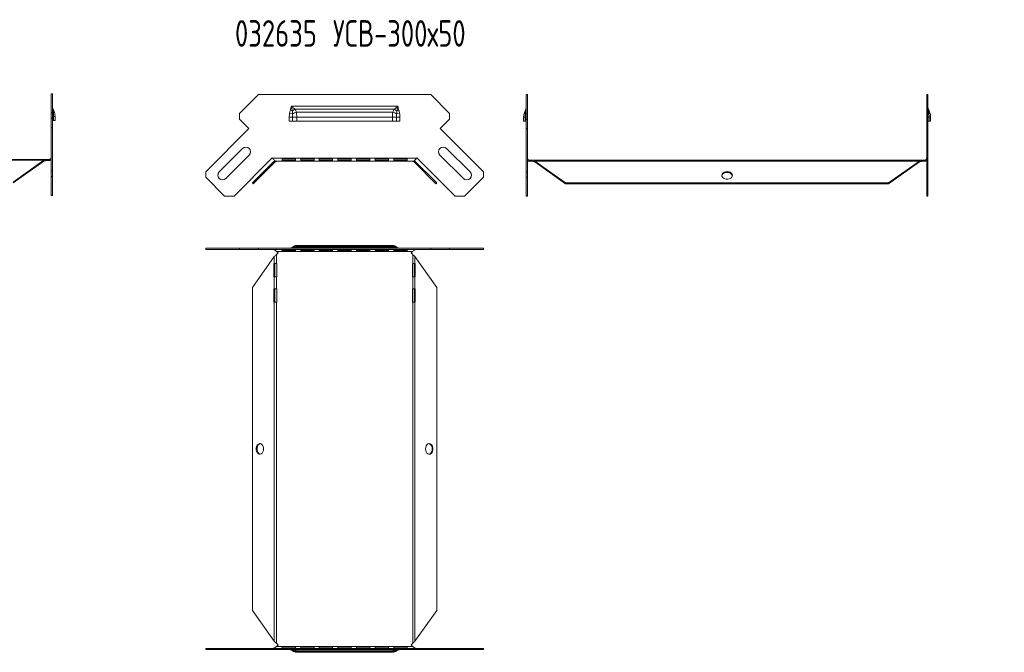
# Model space of a CAD drawing. Header units: millimetres. Extents: x -110 to 3011, y -971 to 757.
# Tile 12 of 13: x 1589 to 2330, y 281 to 757. Entities that reach past the tile are written whole.
import ezdxf

# ---------------------------------------------------------------- set-up
doc = ezdxf.new("R2010")
doc.units = ezdxf.units.MM
doc.styles.add('SLDTEXTSTYLE4', font='TXT', dxfattribs={"width": 0.7, "bigfont": 'bigfont'})

msp = doc.modelspace()

# ---------------------------------------------------------------- linework, layer by layer
at = {"color": 7, "linetype": 'Continuous', "lineweight": 15}
for p, q in [((1613.93, 701.34), (1613.03, 701.34)), ((1613.03, 687.2), (1613.03, 701.34)), ((1613.93, 687.2), (1613.93, 701.34)), ((1754.73, 686.63), (1768.87, 700.77)), ((1768.87, 700.77), (1898.57, 700.77)), ((1898.57, 700.77), (1912.71, 686.63)), ((1970.4, 700.77), (1971.3, 700.77)), ((1970.4, 700.77), (1970.4, 686.63)), ((1971.3, 700.77), (1971.3, 686.63)), ((2272.5, 700.77), (2271.6, 700.77)), ((2271.6, 686.63), (2271.6, 700.77)), ((2272.5, 686.63), (2272.5, 700.77)), ((1792.92, 688.97), (1794.44, 688.52)), ((1793.72, 691.98), (1873.72, 691.98)), ((1796.39, 689.77), (1871.06, 689.77)), ((1873, 688.52), (1874.52, 688.97)), ((1613.03, 687.2), (1613.93, 687.2)), ((1613.03, 682.96), (1613.03, 687.2)), ((1613.93, 682.96), (1613.03, 682.96)), ((1613.03, 675.88), (1613.03, 682.96)), ((1613.93, 687.2), (1613.93, 682.96)), ((1613.93, 684.44), (1614.8, 684.44)), ((1613.93, 675.88), (1613.93, 682.96)), ((1614.8, 684.44), (1614.8, 681.34)), ((1614.8, 684.44), (1615.93, 684.44)), ((1615.93, 684.44), (1615.93, 681.34)), ((1754.73, 686.63), (1754.73, 682.39)), ((1761.8, 675.32), (1754.73, 682.39)), ((1792.1, 683.87), (1794.56, 683.87)), ((1792.1, 680.77), (1792.1, 683.87)), ((1792.38, 686.77), (1794.59, 686.31)), ((1794.56, 683.87), (1794.56, 680.77)), ((1794.56, 683.87), (1797.72, 683.87)), ((1797.43, 687.55), (1870.01, 687.55)), ((1797.72, 683.87), (1797.72, 680.77)), ((1797.72, 683.87), (1869.72, 683.87)), ((1869.72, 680.77), (1869.72, 683.87)), ((1869.72, 683.87), (1872.88, 683.87)), ((1872.85, 686.31), (1875.06, 686.77)), ((1872.88, 680.77), (1872.88, 683.87)), ((1872.88, 683.87), (1875.34, 683.87)), ((1875.34, 683.87), (1875.34, 680.77)), ((1912.71, 682.39), (1905.64, 675.32)), ((1912.71, 682.39), (1912.71, 686.63)), ((1968.4, 683.87), (1969.52, 683.87)), ((1968.4, 680.77), (1968.4, 683.87)), ((1969.52, 683.87), (1970.4, 683.87)), ((1969.52, 680.77), (1969.52, 683.87)), ((1970.4, 686.63), (1971.3, 686.63)), ((1970.4, 682.39), (1970.4, 686.63)), ((1971.3, 682.39), (1970.4, 682.39)), ((1970.4, 682.39), (1970.4, 675.32)), ((1971.3, 686.63), (1971.3, 682.39)), ((1971.3, 682.39), (1971.3, 675.32)), ((2271.6, 686.63), (2272.5, 686.63)), ((2271.6, 682.39), (2271.6, 686.63)), ((2272.5, 682.39), (2271.6, 682.39)), ((2271.6, 675.32), (2271.6, 682.39)), ((2272.5, 686.63), (2272.5, 682.39)), ((2272.5, 683.87), (2273.37, 683.87)), ((2272.5, 675.32), (2272.5, 682.39)), ((2273.37, 683.87), (2273.37, 680.77)), ((2273.37, 683.87), (2274.5, 683.87)), ((2274.5, 683.87), (2274.5, 680.77)), ((1613.93, 675.88), (1613.03, 675.88)), ((1613.03, 643.36), (1613.03, 675.88)), ((1614.8, 681.34), (1613.93, 681.34)), ((1613.93, 643.36), (1613.93, 675.88)), ((1615.93, 681.34), (1614.8, 681.34)), ((1729.28, 642.79), (1761.8, 675.32)), ((1794.56, 680.77), (1792.1, 680.77)), ((1797.72, 680.77), (1794.56, 680.77)), ((1797.72, 680.77), (1869.72, 680.77)), ((1872.88, 680.77), (1869.72, 680.77)), ((1875.34, 680.77), (1872.88, 680.77)), ((1905.64, 675.32), (1938.16, 642.79)), ((1969.52, 680.77), (1968.4, 680.77)), ((1970.4, 680.77), (1969.52, 680.77)), ((1970.4, 675.32), (1971.3, 675.32)), ((1970.4, 675.32), (1970.4, 642.79)), ((1971.3, 675.32), (1971.3, 642.79)), ((2272.5, 675.32), (2271.6, 675.32)), ((2271.6, 642.79), (2271.6, 675.32)), ((2273.37, 680.77), (2272.5, 680.77)), ((2272.5, 642.79), (2272.5, 675.32)), ((2274.5, 680.77), (2273.37, 680.77)), ((1757.05, 660.28), (1739.37, 642.6)), ((1928.07, 642.6), (1910.39, 660.28)), ((1452.38, 652.05), (1609.14, 652.05)), ((1609.14, 651.15), (1609.14, 652.05)), ((1609.14, 652.05), (1610.38, 652.05)), ((1610.38, 652.05), (1610.38, 651.15)), ((1610.38, 652.05), (1611.53, 652.05)), ((1611.53, 651.15), (1611.53, 652.05)), ((1744.32, 637.65), (1762, 655.33)), ((1779.35, 653.15), (1750.55, 624.35)), ((1779.51, 652.99), (1779.35, 653.15)), ((1887.93, 652.99), (1779.51, 652.99)), ((1796.72, 652.34), (1786.72, 652.34)), ((1786.72, 652.34), (1786.72, 650.67)), ((1796.72, 650.67), (1796.72, 652.34)), ((1810.72, 652.34), (1800.72, 652.34)), ((1800.72, 652.34), (1800.72, 650.67)), ((1810.72, 650.67), (1810.72, 652.34)), ((1824.72, 652.34), (1814.72, 652.34)), ((1814.72, 652.34), (1814.72, 650.67)), ((1824.72, 650.67), (1824.72, 652.34)), ((1838.72, 652.34), (1828.72, 652.34)), ((1828.72, 652.34), (1828.72, 650.67)), ((1838.72, 650.67), (1838.72, 652.34)), ((1852.72, 652.34), (1842.72, 652.34)), ((1842.72, 652.34), (1842.72, 650.67)), ((1852.72, 650.67), (1852.72, 652.34)), ((1866.72, 652.34), (1856.72, 652.34)), ((1856.72, 652.34), (1856.72, 650.67)), ((1866.72, 650.67), (1866.72, 652.34)), ((1880.72, 652.34), (1870.72, 652.34)), ((1870.72, 652.34), (1870.72, 650.67)), ((1880.72, 650.67), (1880.72, 652.34)), ((1888.09, 653.15), (1887.93, 652.99)), ((1916.89, 624.35), (1888.09, 653.15)), ((1905.44, 655.33), (1923.12, 637.65)), ((1452.38, 651.35), (1607.61, 651.35)), ((1584.38, 634.92), (1607.61, 651.35)), ((1584.38, 634.28), (1607.61, 650.71)), ((1607.61, 650.71), (1607.61, 651.35)), ((1609.14, 651.15), (1610.38, 651.15)), ((1610.38, 651.15), (1611.53, 651.15)), ((1764.36, 634.35), (1780.79, 650.78)), ((1765, 633.72), (1781.43, 650.15)), ((1780.79, 650.78), (1781.29, 651.12)), ((1781.43, 650.15), (1780.79, 650.78)), ((1782.49, 650.59), (1782.57, 650.59)), ((1884.87, 650.59), (1782.57, 650.59)), ((1786.72, 651.54), (1796.72, 651.54)), ((1786.72, 650.67), (1796.72, 650.67)), ((1800.72, 651.54), (1810.72, 651.54)), ((1800.72, 650.67), (1810.72, 650.67)), ((1814.72, 651.54), (1824.72, 651.54)), ((1814.72, 650.67), (1824.72, 650.67)), ((1828.72, 651.54), (1838.72, 651.54)), ((1828.72, 650.67), (1838.72, 650.67)), ((1842.72, 651.54), (1852.72, 651.54)), ((1842.72, 650.67), (1852.72, 650.67)), ((1856.72, 651.54), (1866.72, 651.54)), ((1856.72, 650.67), (1866.72, 650.67)), ((1870.72, 651.54), (1880.72, 651.54)), ((1870.72, 650.67), (1880.72, 650.67)), ((1884.87, 650.59), (1884.95, 650.59)), ((1886.02, 650.15), (1886.65, 650.78)), ((1886.02, 650.15), (1902.44, 633.72)), ((1886.15, 651.12), (1886.65, 650.78)), ((1886.65, 650.78), (1903.08, 634.35)), ((1972.8, 650.59), (1972.8, 651.49)), ((1972.8, 651.49), (1973.95, 651.49)), ((1972.8, 650.59), (1973.95, 650.59)), ((1973.95, 651.49), (1973.95, 650.59)), ((1973.95, 651.49), (1975.18, 651.49)), ((1973.95, 650.59), (1975.18, 650.59)), ((1975.18, 650.59), (1975.18, 651.49)), ((1981.95, 651.49), (1975.18, 651.49)), ((1976.71, 650.78), (1999.95, 634.35)), ((1981.95, 650.78), (1976.71, 650.78)), ((1976.71, 650.15), (1976.71, 650.78)), ((1976.71, 650.15), (1999.95, 633.72)), ((1981.95, 650.78), (1981.95, 651.49)), ((1991.95, 651.49), (1981.95, 651.49)), ((1981.95, 650.78), (1981.95, 650.62)), ((1981.95, 650.62), (1991.95, 650.62)), ((2000.95, 651.49), (1991.95, 651.49)), ((1991.95, 651.49), (1991.95, 650.78)), ((1991.95, 650.62), (1991.95, 650.78)), ((2000.95, 650.78), (1991.95, 650.78)), ((2000.95, 650.78), (2000.95, 651.49)), ((2010.95, 651.49), (2000.95, 651.49)), ((2000.95, 650.78), (2000.95, 650.62)), ((2000.95, 650.62), (2010.95, 650.62)), ((2010.95, 651.49), (2010.95, 650.78)), ((2267.71, 651.49), (2010.95, 651.49)), ((2010.95, 650.62), (2010.95, 650.78)), ((2266.18, 650.78), (2010.95, 650.78)), ((2242.95, 634.35), (2266.18, 650.78)), ((2242.95, 633.72), (2266.18, 650.15)), ((2266.18, 650.15), (2266.18, 650.78)), ((2267.71, 650.59), (2267.71, 651.49)), ((2267.71, 651.49), (2268.95, 651.49)), ((2267.71, 650.59), (2268.95, 650.59)), ((2268.95, 651.49), (2268.95, 650.59)), ((2268.95, 651.49), (2270.1, 651.49)), ((2268.95, 650.59), (2270.1, 650.59)), ((2270.1, 650.59), (2270.1, 651.49)), ((1613.03, 643.36), (1613.93, 643.36)), ((1613.03, 639.11), (1613.03, 643.36)), ((1613.03, 624.92), (1613.03, 639.11)), ((1613.93, 639.11), (1613.03, 639.11)), ((1613.93, 643.36), (1613.93, 639.11)), ((1613.93, 624.92), (1613.93, 639.11)), ((1729.28, 642.79), (1729.28, 638.55)), ((1743.48, 624.35), (1729.28, 638.55)), ((1938.16, 638.55), (1923.96, 624.35)), ((1938.16, 638.55), (1938.16, 642.79)), ((1970.4, 642.79), (1971.3, 642.79)), ((1970.4, 638.55), (1970.4, 642.79)), ((1971.3, 638.55), (1970.4, 638.55)), ((1970.4, 638.55), (1970.4, 624.35)), ((1971.3, 642.79), (1971.3, 638.55)), ((1971.3, 638.55), (1971.3, 624.35)), ((2271.6, 642.79), (2272.5, 642.79)), ((2271.6, 638.55), (2271.6, 642.79)), ((2272.5, 638.55), (2271.6, 638.55)), ((2271.6, 624.35), (2271.6, 638.55)), ((2272.5, 642.79), (2272.5, 638.55)), ((2272.5, 624.35), (2272.5, 638.55)), ((1764.36, 634.35), (1765, 633.72)), ((1903.08, 634.35), (1902.44, 633.72)), ((1999.95, 634.35), (2242.95, 634.35)), ((1999.95, 634.35), (1999.95, 633.72)), ((1999.95, 633.72), (2242.95, 633.72)), ((2242.95, 634.35), (2242.95, 633.72)), ((1613.93, 624.92), (1613.03, 624.92)), ((1750.55, 624.35), (1743.48, 624.35)), ((1923.96, 624.35), (1916.89, 624.35)), ((1970.4, 624.35), (1971.3, 624.35)), ((2272.5, 624.35), (2271.6, 624.35)), ((1729.28, 585.19), (1729.28, 584.29)), ((1754.73, 585.19), (1729.28, 585.19)), ((1754.73, 585.19), (1754.73, 584.29)), ((1768.87, 585.19), (1754.73, 585.19)), ((1768.87, 585.19), (1768.87, 584.29)), ((1898.57, 585.19), (1768.87, 585.19)), ((1871.06, 585.61), (1796.39, 585.61)), ((1870.01, 586.49), (1797.43, 586.49)), ((1869.72, 587.19), (1797.72, 587.19)), ((1898.57, 585.19), (1898.57, 584.29)), ((1912.71, 585.19), (1898.57, 585.19)), ((1912.71, 584.29), (1912.71, 585.19)), ((1938.16, 585.19), (1912.71, 585.19)), ((1938.16, 584.29), (1938.16, 585.19)), ((1754.73, 584.29), (1729.28, 584.29)), ((1768.87, 584.29), (1754.73, 584.29)), ((1780.79, 578.87), (1764.36, 555.64)), ((1898.57, 584.29), (1768.87, 584.29)), ((1780.79, 573.64), (1780.79, 578.87)), ((1783.72, 581.64), (1782.49, 580.41)), ((1782.49, 573.64), (1782.49, 580.41)), ((1884.87, 582.79), (1782.57, 582.79)), ((1782.57, 582.79), (1783.72, 581.64)), ((1786.72, 584.23), (1796.72, 584.23)), ((1786.72, 583.19), (1786.72, 584.23)), ((1796.72, 583.43), (1786.72, 583.43)), ((1796.72, 583.19), (1786.72, 583.19)), ((1796.72, 584.23), (1796.72, 583.19)), ((1800.72, 584.23), (1810.72, 584.23)), ((1800.72, 583.19), (1800.72, 584.23)), ((1810.72, 583.43), (1800.72, 583.43)), ((1810.72, 583.19), (1800.72, 583.19)), ((1810.72, 584.23), (1810.72, 583.19)), ((1814.72, 584.23), (1824.72, 584.23)), ((1814.72, 583.19), (1814.72, 584.23)), ((1824.72, 583.43), (1814.72, 583.43)), ((1824.72, 583.19), (1814.72, 583.19)), ((1824.72, 584.23), (1824.72, 583.19)), ((1828.72, 584.23), (1838.72, 584.23)), ((1828.72, 583.19), (1828.72, 584.23)), ((1838.72, 583.43), (1828.72, 583.43)), ((1838.72, 583.19), (1828.72, 583.19)), ((1838.72, 584.23), (1838.72, 583.19)), ((1842.72, 584.23), (1852.72, 584.23)), ((1842.72, 583.19), (1842.72, 584.23)), ((1852.72, 583.43), (1842.72, 583.43)), ((1852.72, 583.19), (1842.72, 583.19)), ((1852.72, 584.23), (1852.72, 583.19)), ((1856.72, 584.23), (1866.72, 584.23)), ((1856.72, 583.19), (1856.72, 584.23)), ((1866.72, 583.43), (1856.72, 583.43)), ((1866.72, 583.19), (1856.72, 583.19)), ((1866.72, 584.23), (1866.72, 583.19)), ((1870.72, 584.23), (1880.72, 584.23)), ((1870.72, 583.19), (1870.72, 584.23)), ((1880.72, 583.43), (1870.72, 583.43)), ((1880.72, 583.19), (1870.72, 583.19)), ((1880.72, 584.23), (1880.72, 583.19)), ((1883.72, 581.64), (1884.87, 582.79)), ((1884.95, 580.41), (1883.72, 581.64)), ((1884.95, 573.64), (1884.95, 580.41)), ((1886.65, 573.64), (1886.65, 578.87)), ((1903.08, 555.64), (1886.65, 578.87)), ((1912.71, 584.29), (1898.57, 584.29)), ((1938.16, 584.29), (1912.71, 584.29)), ((1780.79, 573.64), (1780.62, 573.64)), ((1780.62, 573.64), (1780.62, 563.64)), ((1780.79, 573.64), (1782.49, 573.64)), ((1781.26, 563.64), (1781.26, 573.64)), ((1782.72, 573.64), (1782.49, 573.64)), ((1782.72, 563.64), (1782.72, 573.64)), ((1884.95, 573.64), (1884.72, 573.64)), ((1884.72, 573.64), (1884.72, 563.64)), ((1884.95, 573.64), (1886.65, 573.64)), ((1886.18, 573.64), (1886.18, 563.64)), ((1886.82, 573.64), (1886.65, 573.64)), ((1886.82, 563.64), (1886.82, 573.64)), ((1780.62, 563.64), (1780.79, 563.64)), ((1780.79, 554.64), (1780.79, 563.64)), ((1782.49, 563.64), (1780.79, 563.64)), ((1782.49, 563.64), (1782.72, 563.64)), ((1782.49, 554.64), (1782.49, 563.64)), ((1884.72, 563.64), (1884.95, 563.64)), ((1884.95, 554.64), (1884.95, 563.64)), ((1886.65, 563.64), (1884.95, 563.64)), ((1886.65, 554.64), (1886.65, 563.64)), ((1886.65, 563.64), (1886.82, 563.64)), ((1764.36, 555.64), (1764.36, 312.64)), ((1903.08, 312.64), (1903.08, 555.64)), ((1780.79, 554.64), (1780.62, 554.64)), ((1780.62, 554.64), (1780.62, 544.64)), ((1780.79, 554.64), (1782.49, 554.64)), ((1781.26, 544.64), (1781.26, 554.64)), ((1782.72, 554.64), (1782.49, 554.64)), ((1782.72, 544.64), (1782.72, 554.64)), ((1884.95, 554.64), (1884.72, 554.64)), ((1884.72, 554.64), (1884.72, 544.64)), ((1884.95, 554.64), (1886.65, 554.64)), ((1886.18, 554.64), (1886.18, 544.64)), ((1886.82, 554.64), (1886.65, 554.64)), ((1886.82, 544.64), (1886.82, 554.64)), ((1780.62, 544.64), (1780.79, 544.64)), ((1780.79, 289.41), (1780.79, 544.64)), ((1782.49, 544.64), (1780.79, 544.64)), ((1782.49, 287.87), (1782.49, 544.64)), ((1782.49, 544.64), (1782.72, 544.64)), ((1884.72, 544.64), (1884.95, 544.64)), ((1884.95, 287.87), (1884.95, 544.64)), ((1886.65, 544.64), (1884.95, 544.64)), ((1886.65, 289.41), (1886.65, 544.64)), ((1886.65, 544.64), (1886.82, 544.64)), ((1764.36, 312.64), (1780.79, 289.41)), ((1886.65, 289.41), (1903.08, 312.64)), ((1729.28, 283.99), (1729.28, 283.09)), ((1729.28, 283.99), (1754.73, 283.99)), ((1729.28, 283.09), (1754.73, 283.09)), ((1754.73, 283.99), (1754.73, 283.09)), ((1754.73, 283.99), (1768.87, 283.99)), ((1754.73, 283.09), (1768.87, 283.09)), ((1768.87, 283.09), (1768.87, 283.99)), ((1768.87, 283.99), (1898.57, 283.99)), ((1768.87, 283.09), (1898.57, 283.09)), ((1782.49, 287.87), (1783.72, 286.64)), ((1783.72, 286.64), (1782.57, 285.49)), ((1884.87, 285.49), (1782.57, 285.49)), ((1786.72, 285.09), (1796.72, 285.09)), ((1786.72, 284.05), (1786.72, 285.09)), ((1786.72, 284.85), (1796.72, 284.85)), ((1796.72, 284.05), (1786.72, 284.05)), ((1796.39, 282.67), (1871.06, 282.67)), ((1796.72, 285.09), (1796.72, 284.05)), ((1797.43, 281.79), (1870.01, 281.79)), ((1800.72, 285.09), (1810.72, 285.09)), ((1800.72, 284.05), (1800.72, 285.09)), ((1800.72, 284.85), (1810.72, 284.85)), ((1810.72, 284.05), (1800.72, 284.05)), ((1810.72, 285.09), (1810.72, 284.05)), ((1814.72, 285.09), (1824.72, 285.09)), ((1814.72, 284.05), (1814.72, 285.09)), ((1814.72, 284.85), (1824.72, 284.85)), ((1824.72, 284.05), (1814.72, 284.05)), ((1824.72, 285.09), (1824.72, 284.05)), ((1828.72, 285.09), (1838.72, 285.09)), ((1828.72, 284.05), (1828.72, 285.09)), ((1828.72, 284.85), (1838.72, 284.85)), ((1838.72, 284.05), (1828.72, 284.05)), ((1838.72, 285.09), (1838.72, 284.05)), ((1842.72, 285.09), (1852.72, 285.09)), ((1842.72, 284.05), (1842.72, 285.09)), ((1842.72, 284.85), (1852.72, 284.85)), ((1852.72, 284.05), (1842.72, 284.05)), ((1852.72, 285.09), (1852.72, 284.05)), ((1856.72, 285.09), (1866.72, 285.09)), ((1856.72, 284.05), (1856.72, 285.09)), ((1856.72, 284.85), (1866.72, 284.85)), ((1866.72, 284.05), (1856.72, 284.05)), ((1866.72, 285.09), (1866.72, 284.05)), ((1870.72, 285.09), (1880.72, 285.09)), ((1870.72, 284.05), (1870.72, 285.09)), ((1870.72, 284.85), (1880.72, 284.85)), ((1880.72, 284.05), (1870.72, 284.05)), ((1880.72, 285.09), (1880.72, 284.05)), ((1883.72, 286.64), (1884.95, 287.87)), ((1884.87, 285.49), (1883.72, 286.64)), ((1898.57, 283.09), (1898.57, 283.99)), ((1898.57, 283.99), (1912.71, 283.99)), ((1898.57, 283.09), (1912.71, 283.09)), ((1912.71, 283.09), (1912.71, 283.99)), ((1912.71, 283.99), (1938.16, 283.99)), ((1912.71, 283.09), (1938.16, 283.09)), ((1938.16, 283.09), (1938.16, 283.99)), ((1797.72, 281.09), (1869.72, 281.09))]:
    msp.add_line(p, q, dxfattribs=at)
at = {"color": 7, "linetype": 'Continuous', "lineweight": 15, "flags": 128}
for points in [[(1613.93, 687.34), (1613.94, 687.27), (1613.97, 687.21), (1614.03, 687.15), (1614.11, 687.09), (1614.22, 687.03), (1614.34, 686.98), (1614.48, 686.92), (1614.65, 686.87)], [(1969.68, 686.31), (1969.84, 686.36), (1969.99, 686.41), (1970.11, 686.47), (1970.21, 686.53), (1970.29, 686.59), (1970.35, 686.65), (1970.39, 686.71), (1970.4, 686.77)], [(2272.5, 686.77), (2272.51, 686.71), (2272.54, 686.65), (2272.6, 686.59), (2272.68, 686.53), (2272.78, 686.47), (2272.91, 686.41), (2273.05, 686.36), (2273.22, 686.31)], [(2121.45, 642.84), (2122.63, 642.71), (2123.7, 642.35), (2124.57, 641.77), (2125.17, 641.04), (2125.44, 640.22), (2125.35, 639.38), (2124.91, 638.6), (2124.17, 637.94), (2123.18, 637.46), (2122.04, 637.21), (2120.85, 637.21), (2119.71, 637.46), (2118.73, 637.94), (2117.98, 638.6), (2117.55, 639.38), (2117.46, 640.22), (2117.72, 641.04), (2118.32, 641.77), (2119.19, 642.35), (2120.27, 642.71), (2121.45, 642.84)], [(1772.85, 434.14), (1772.72, 432.96), (1772.35, 431.89), (1771.78, 431.01), (1771.05, 430.42), (1770.23, 430.15), (1769.39, 430.24), (1768.6, 430.68), (1767.94, 431.42), (1767.47, 432.4), (1767.22, 433.54), (1767.22, 434.74), (1767.47, 435.88), (1767.94, 436.86), (1768.6, 437.6), (1769.39, 438.04), (1770.23, 438.13), (1771.05, 437.86), (1771.78, 437.27), (1772.35, 436.39), (1772.72, 435.32), (1772.85, 434.14)], [(1770.33, 438.11), (1770.02, 438.04), (1769.24, 437.6), (1768.58, 436.86), (1768.1, 435.88), (1767.86, 434.74), (1767.86, 433.54), (1768.1, 432.4), (1768.58, 431.42), (1769.24, 430.68), (1770.02, 430.24), (1770.33, 430.17)], [(1894.6, 434.14), (1894.72, 432.96), (1895.09, 431.89), (1895.66, 431.01), (1896.39, 430.42), (1897.21, 430.15), (1898.05, 430.24), (1898.84, 430.68), (1899.5, 431.42), (1899.97, 432.4), (1900.22, 433.54), (1900.22, 434.74), (1899.97, 435.88), (1899.5, 436.86), (1898.84, 437.6), (1898.05, 438.04), (1897.21, 438.13), (1896.39, 437.86), (1895.66, 437.27), (1895.09, 436.39), (1894.72, 435.32), (1894.6, 434.14)]]:
    msp.add_lwpolyline(points, dxfattribs=at)
at = {"color": 7, "linetype": 'Continuous', "lineweight": 15}
for centre, radius, start, end in [((1614.52, 689.63), 0.6, 188.45446, 244.69403), ((1612.81, 689.81), 1.62, 333.47042, 19.00243), ((1803.78, 676.15), 15.5, 118.48875, 127.06398), ((1863.66, 676.15), 15.5, 52.93602, 61.51125), ((1971.51, 689.25), 1.62, 160.99757, 206.52958), ((1969.8, 689.06), 0.6, 295.30597, 351.54554), ((2273.09, 689.06), 0.6, 188.45446, 244.69403), ((2271.38, 689.25), 1.62, 333.47042, 19.00243), ((1613.92, 687.97), 1.32, 303.8092, 6.25456), ((1801.29, 674.86), 13.26, 106.89305, 120.30654), ((1866.16, 674.86), 13.26, 59.69346, 73.10695), ((1970.41, 687.4), 1.32, 173.74544, 236.1908), ((2272.48, 687.4), 1.32, 303.8092, 6.25456), ((1759.52, 657.8), 3.5, 315, 135), ((1907.92, 657.8), 3.5, 45, 225), ((1741.84, 640.12), 3.5, 135, 315), ((1925.6, 640.12), 3.5, 225, 45), ((2120.98, 638.55), 3.69, 82.64503, 161.90525), ((2121.85, 638.44), 3.78, 19.28764, 96.16208), ((1792.1, 589.09), 3.9, 270, 309.16949), ((1792.38, 588.95), 3.76, 270.05661, 306.12406), ((1792.91, 588.79), 3.6, 270.03751, 294.9804), ((1795.56, 581.98), 3.72, 77.21938, 107.63122), ((1797.72, 582.19), 5, 90, 129.16949), ((1796.84, 582.12), 4.41, 82.33265, 120.66456), ((1869.72, 582.19), 5, 50.83051, 90), ((1870.6, 582.12), 4.41, 59.33544, 97.66735), ((1871.88, 581.98), 3.72, 72.36878, 102.78062), ((1875.06, 588.95), 3.76, 233.87594, 269.94339), ((1875.34, 589.09), 3.9, 230.83051, 270), ((1874.53, 588.79), 3.6, 245.0196, 269.96249), ((1895.86, 434.55), 3.78, 353.83792, 70.71236), ((1895.96, 433.67), 3.69, 288.09475, 7.35497), ((1792.1, 279.19), 3.9, 50.83051, 90), ((1792.38, 279.33), 3.76, 53.87594, 89.94339), ((1792.91, 279.49), 3.6, 65.0196, 89.96249), ((1795.56, 286.3), 3.72, 252.36878, 282.78062), ((1797.72, 286.09), 5, 230.83051, 270), ((1796.84, 286.16), 4.41, 239.33544, 277.66735), ((1869.72, 286.09), 5, 270, 309.16949), ((1870.6, 286.16), 4.41, 262.33265, 300.66456), ((1871.88, 286.3), 3.72, 257.21938, 287.63122), ((1875.06, 279.33), 3.76, 90.05661, 126.12406), ((1875.34, 279.19), 3.9, 90, 129.16949), ((1874.53, 279.49), 3.6, 90.03751, 114.9804)]:
    msp.add_arc(centre, radius, start, end, dxfattribs=at)
for points, knots in [([(1614.26, 689.09), (1614.14, 689.65), (1614.06, 690.23), (1613.95, 691.39), (1613.93, 691.97), (1613.93, 692.54)], [0, 0, 0, 0, 0.5, 0.5, 1, 1, 1, 1]), ([(1614.35, 690.34), (1614.2, 690.71), (1614.1, 691.08), (1613.96, 691.81), (1613.93, 692.18), (1613.93, 692.54)], [0, 0, 0, 0, 0.5, 0.5, 1, 1, 1, 1]), ([(1614.35, 690.34), (1614.49, 689.99), (1614.63, 689.62), (1614.92, 688.88), (1615.07, 688.5), (1615.23, 688.11)], [0, 0, 0, 0, 0.5, 0.5, 1, 1, 1, 1]), ([(1792.38, 686.77), (1792.46, 687.14), (1792.54, 687.51), (1792.71, 688.25), (1792.81, 688.61), (1792.92, 688.97)], [0, 0, 0, 0, 0.5, 0.5, 1, 1, 1, 1]), ([(1792.92, 688.97), (1793.07, 689.47), (1793.2, 689.97), (1793.47, 690.97), (1793.59, 691.48), (1793.72, 691.98)], [0, 0, 0, 0, 0.5, 0.5, 1, 1, 1, 1]), ([(1796.39, 689.77), (1795.96, 690.15), (1795.52, 690.51), (1794.63, 691.25), (1794.17, 691.61), (1793.72, 691.98)], [0, 0, 0, 0, 0.5, 0.5, 1, 1, 1, 1]), ([(1794.44, 688.52), (1794.32, 689.09), (1794.2, 689.66), (1793.96, 690.82), (1793.84, 691.4), (1793.72, 691.98)], [0, 0, 0, 0, 0.5, 0.5, 1, 1, 1, 1]), ([(1796.39, 689.77), (1796.61, 689.42), (1796.8, 689.06), (1797.14, 688.31), (1797.29, 687.93), (1797.43, 687.55)], [0, 0, 0, 0, 0.5, 0.5, 1, 1, 1, 1]), ([(1870.01, 687.55), (1870.15, 687.93), (1870.3, 688.31), (1870.64, 689.06), (1870.83, 689.42), (1871.06, 689.77)], [0, 0, 0, 0, 0.5, 0.5, 1, 1, 1, 1]), ([(1871.06, 689.77), (1871.48, 690.15), (1871.92, 690.51), (1872.82, 691.25), (1873.27, 691.61), (1873.72, 691.98)], [0, 0, 0, 0, 0.5, 0.5, 1, 1, 1, 1]), ([(1873, 688.52), (1873.12, 689.09), (1873.24, 689.66), (1873.48, 690.82), (1873.6, 691.4), (1873.72, 691.98)], [0, 0, 0, 0, 0.5, 0.5, 1, 1, 1, 1]), ([(1874.52, 688.97), (1874.37, 689.47), (1874.24, 689.97), (1873.98, 690.97), (1873.85, 691.48), (1873.72, 691.98)], [0, 0, 0, 0, 0.5, 0.5, 1, 1, 1, 1]), ([(1874.52, 688.97), (1874.63, 688.61), (1874.73, 688.25), (1874.9, 687.51), (1874.98, 687.14), (1875.06, 686.77)], [0, 0, 0, 0, 0.5, 0.5, 1, 1, 1, 1]), ([(1969.1, 687.55), (1969.25, 687.93), (1969.4, 688.31), (1969.7, 689.06), (1969.84, 689.42), (1969.98, 689.77)], [0, 0, 0, 0, 0.5, 0.5, 1, 1, 1, 1]), ([(1969.98, 689.77), (1970.13, 690.15), (1970.23, 690.51), (1970.37, 691.25), (1970.4, 691.61), (1970.4, 691.98)], [0, 0, 0, 0, 0.5, 0.5, 1, 1, 1, 1]), ([(1970.06, 688.52), (1970.18, 689.09), (1970.26, 689.66), (1970.37, 690.82), (1970.4, 691.4), (1970.4, 691.98)], [0, 0, 0, 0, 0.5, 0.5, 1, 1, 1, 1]), ([(2272.83, 688.52), (2272.71, 689.09), (2272.63, 689.66), (2272.52, 690.82), (2272.5, 691.4), (2272.5, 691.98)], [0, 0, 0, 0, 0.5, 0.5, 1, 1, 1, 1]), ([(2272.92, 689.77), (2272.77, 690.15), (2272.67, 690.51), (2272.53, 691.25), (2272.5, 691.61), (2272.5, 691.98)], [0, 0, 0, 0, 0.5, 0.5, 1, 1, 1, 1]), ([(2272.92, 689.77), (2273.05, 689.42), (2273.2, 689.06), (2273.49, 688.31), (2273.64, 687.93), (2273.8, 687.55)], [0, 0, 0, 0, 0.5, 0.5, 1, 1, 1, 1]), ([(1614.65, 686.87), (1614.7, 686.47), (1614.74, 686.06), (1614.79, 685.25), (1614.8, 684.84), (1614.8, 684.44)], [0, 0, 0, 0, 0.5, 0.5, 1, 1, 1, 1]), ([(1615.23, 688.11), (1615.46, 687.53), (1615.63, 686.93), (1615.81, 686.01), (1615.85, 685.69), (1615.91, 685.07), (1615.93, 684.75), (1615.93, 684.44)], [0, 0, 0, 0, 0.5, 0.5, 0.75, 0.75, 1, 1, 1, 1]), ([(1792.1, 683.87), (1792.1, 684.36), (1792.12, 684.84), (1792.21, 685.81), (1792.28, 686.29), (1792.38, 686.77)], [0, 0, 0, 0, 0.5, 0.5, 1, 1, 1, 1]), ([(1794.59, 686.31), (1794.58, 685.9), (1794.57, 685.5), (1794.56, 684.68), (1794.56, 684.28), (1794.56, 683.87)], [0, 0, 0, 0, 0.5, 0.5, 1, 1, 1, 1]), ([(1797.43, 687.55), (1797.54, 686.96), (1797.61, 686.37), (1797.67, 685.44), (1797.69, 685.13), (1797.71, 684.5), (1797.72, 684.19), (1797.72, 683.87)], [0, 0, 0, 0, 0.5, 0.5, 0.75, 0.75, 1, 1, 1, 1]), ([(1869.72, 683.87), (1869.72, 684.19), (1869.73, 684.5), (1869.75, 685.13), (1869.77, 685.44), (1869.83, 686.37), (1869.9, 686.96), (1870.01, 687.55)], [0, 0, 0, 0, 0.25, 0.25, 0.5, 0.5, 1, 1, 1, 1]), ([(1872.88, 683.87), (1872.88, 684.28), (1872.88, 684.68), (1872.87, 685.5), (1872.86, 685.9), (1872.85, 686.31)], [0, 0, 0, 0, 0.5, 0.5, 1, 1, 1, 1]), ([(1875.06, 686.77), (1875.16, 686.29), (1875.23, 685.81), (1875.32, 684.84), (1875.34, 684.36), (1875.34, 683.87)], [0, 0, 0, 0, 0.5, 0.5, 1, 1, 1, 1]), ([(1968.4, 683.87), (1968.4, 684.19), (1968.41, 684.5), (1968.47, 685.13), (1968.52, 685.44), (1968.69, 686.37), (1968.87, 686.96), (1969.1, 687.55)], [0, 0, 0, 0, 0.25, 0.25, 0.5, 0.5, 1, 1, 1, 1]), ([(1969.52, 683.87), (1969.52, 684.28), (1969.53, 684.68), (1969.59, 685.5), (1969.62, 685.9), (1969.68, 686.31)], [0, 0, 0, 0, 0.5, 0.5, 1, 1, 1, 1]), ([(2273.22, 686.31), (2273.27, 685.9), (2273.31, 685.5), (2273.36, 684.68), (2273.37, 684.28), (2273.37, 683.87)], [0, 0, 0, 0, 0.5, 0.5, 1, 1, 1, 1]), ([(2273.8, 687.55), (2274.03, 686.96), (2274.2, 686.37), (2274.38, 685.44), (2274.42, 685.13), (2274.48, 684.5), (2274.5, 684.19), (2274.5, 683.87)], [0, 0, 0, 0, 0.5, 0.5, 0.75, 0.75, 1, 1, 1, 1]), ([(1607.61, 651.35), (1607.87, 651.57), (1608.12, 651.75), (1608.63, 651.99), (1608.89, 652.05), (1609.14, 652.05)], [0, 0, 0, 0, 0.5, 0.5, 1, 1, 1, 1]), ([(1611.53, 652.05), (1611.72, 652.05), (1611.92, 652.09), (1612.28, 652.24), (1612.45, 652.35), (1612.73, 652.63), (1612.84, 652.8), (1612.99, 653.16), (1613.03, 653.36), (1613.03, 653.55)], [0, 0, 0, 0, 0.25, 0.25, 0.5, 0.5, 0.75, 0.75, 1, 1, 1, 1]), ([(1782.57, 650.59), (1782.32, 650.59), (1782.06, 650.65), (1781.55, 650.89), (1781.3, 651.07), (1780.78, 651.51), (1780.53, 651.78), (1780.02, 652.36), (1779.76, 652.67), (1779.51, 652.99)], [0, 0, 0, 0, 0.25, 0.25, 0.5, 0.5, 0.75, 0.75, 1, 1, 1, 1]), ([(1887.93, 652.99), (1887.68, 652.67), (1887.42, 652.36), (1886.91, 651.78), (1886.66, 651.51), (1886.14, 651.07), (1885.89, 650.89), (1885.38, 650.65), (1885.12, 650.59), (1884.87, 650.59)], [0, 0, 0, 0, 0.25, 0.25, 0.5, 0.5, 0.75, 0.75, 1, 1, 1, 1]), ([(1971.3, 652.99), (1971.3, 652.95), (1971.3, 652.87), (1971.32, 652.75), (1971.34, 652.63), (1971.37, 652.51), (1971.42, 652.39), (1971.47, 652.28), (1971.54, 652.17), (1971.62, 652.06), (1971.72, 651.94), (1971.85, 651.82), (1972.02, 651.7), (1972.2, 651.61), (1972.39, 651.54), (1972.59, 651.49), (1972.73, 651.49), (1972.8, 651.49)], [0, 0, 0, 0, 0.048508, 0.098524, 0.150052, 0.203094, 0.257652, 0.313728, 0.371326, 0.430446, 0.49109, 0.581344, 0.66938, 0.755229, 0.838925, 0.920502, 1, 1, 1, 1]), ([(2270.1, 651.49), (2270.29, 651.49), (2270.49, 651.53), (2270.85, 651.68), (2271.02, 651.79), (2271.29, 652.06), (2271.41, 652.23), (2271.56, 652.59), (2271.6, 652.79), (2271.6, 652.99)], [0, 0, 0, 0, 0.25, 0.25, 0.5, 0.5, 0.75, 0.75, 1, 1, 1, 1]), ([(1607.61, 650.71), (1607.87, 650.85), (1608.12, 650.96), (1608.63, 651.11), (1608.89, 651.15), (1609.14, 651.15)], [0, 0, 0, 0, 0.5, 0.5, 1, 1, 1, 1]), ([(1611.53, 651.15), (1611.85, 651.18), (1612.4, 651.23), (1612.84, 651.58), (1613.03, 651.72)], [0, 0, 0, 0, 0.572438, 1, 1, 1, 1]), ([(1781.43, 650.15), (1781.56, 650.29), (1781.73, 650.4), (1782.09, 650.55), (1782.29, 650.59), (1782.49, 650.59)], [0, 0, 0, 0, 0.5, 0.5, 1, 1, 1, 1]), ([(1884.95, 650.59), (1885.15, 650.59), (1885.35, 650.55), (1885.71, 650.4), (1885.88, 650.29), (1886.02, 650.15)], [0, 0, 0, 0, 0.5, 0.5, 1, 1, 1, 1]), ([(1971.3, 651.17), (1971.47, 651.02), (1971.88, 650.68), (1972.46, 650.62), (1972.8, 650.59)], [0, 0, 0, 0, 0.419998, 1, 1, 1, 1]), ([(1975.18, 651.49), (1975.44, 651.49), (1975.69, 651.42), (1976.2, 651.18), (1976.46, 651.01), (1976.71, 650.78)], [0, 0, 0, 0, 0.5, 0.5, 1, 1, 1, 1]), ([(1975.18, 650.59), (1975.44, 650.59), (1975.69, 650.55), (1976.2, 650.4), (1976.46, 650.29), (1976.71, 650.15)], [0, 0, 0, 0, 0.5, 0.5, 1, 1, 1, 1]), ([(2266.18, 650.78), (2266.44, 651.01), (2266.69, 651.18), (2267.2, 651.42), (2267.46, 651.49), (2267.71, 651.49)], [0, 0, 0, 0, 0.5, 0.5, 1, 1, 1, 1]), ([(2266.18, 650.15), (2266.44, 650.29), (2266.69, 650.4), (2267.2, 650.55), (2267.46, 650.59), (2267.71, 650.59)], [0, 0, 0, 0, 0.5, 0.5, 1, 1, 1, 1]), ([(2270.1, 650.59), (2270.41, 650.61), (2270.97, 650.66), (2271.41, 651.01), (2271.6, 651.16)], [0, 0, 0, 0, 0.572438, 1, 1, 1, 1]), ([(1796.39, 585.61), (1795.96, 585.46), (1795.52, 585.36), (1794.63, 585.22), (1794.17, 585.19), (1793.72, 585.19)], [0, 0, 0, 0, 0.5, 0.5, 1, 1, 1, 1]), ([(1794.44, 585.53), (1794.32, 585.4), (1794.2, 585.32), (1793.96, 585.21), (1793.84, 585.19), (1793.72, 585.19)], [0, 0, 0, 0, 0.5, 0.5, 1, 1, 1, 1]), ([(1794.56, 586.06), (1794.56, 586.06), (1794.56, 586.05), (1794.57, 586), (1794.58, 585.96), (1794.59, 585.91)], [0, 0, 0, 0, 0.5, 0.5, 1, 1, 1, 1]), ([(1797.43, 586.49), (1797.29, 586.34), (1797.14, 586.19), (1796.8, 585.89), (1796.61, 585.75), (1796.39, 585.61)], [0, 0, 0, 0, 0.5, 0.5, 1, 1, 1, 1]), ([(1797.72, 587.19), (1797.72, 587.19), (1797.71, 587.17), (1797.69, 587.11), (1797.67, 587.07), (1797.61, 586.89), (1797.54, 586.72), (1797.43, 586.49)], [0, 0, 0, 0, 0.25, 0.25, 0.5, 0.5, 1, 1, 1, 1]), ([(1870.01, 586.49), (1869.9, 586.72), (1869.83, 586.89), (1869.77, 587.07), (1869.75, 587.11), (1869.73, 587.17), (1869.72, 587.19), (1869.72, 587.19)], [0, 0, 0, 0, 0.5, 0.5, 0.75, 0.75, 1, 1, 1, 1]), ([(1871.06, 585.61), (1870.83, 585.75), (1870.64, 585.89), (1870.3, 586.19), (1870.15, 586.34), (1870.01, 586.49)], [0, 0, 0, 0, 0.5, 0.5, 1, 1, 1, 1]), ([(1871.06, 585.61), (1871.48, 585.46), (1871.92, 585.36), (1872.82, 585.22), (1873.27, 585.19), (1873.72, 585.19)], [0, 0, 0, 0, 0.5, 0.5, 1, 1, 1, 1]), ([(1872.85, 585.91), (1872.86, 585.96), (1872.87, 586), (1872.88, 586.05), (1872.88, 586.06), (1872.88, 586.06)], [0, 0, 0, 0, 0.5, 0.5, 1, 1, 1, 1]), ([(1873, 585.53), (1873.12, 585.4), (1873.24, 585.32), (1873.48, 585.21), (1873.6, 585.19), (1873.72, 585.19)], [0, 0, 0, 0, 0.5, 0.5, 1, 1, 1, 1]), ([(1779.51, 584.29), (1779.56, 584.29), (1779.66, 584.29), (1779.81, 584.27), (1779.97, 584.25), (1780.13, 584.21), (1780.3, 584.17), (1780.48, 584.11), (1780.66, 584.05), (1780.84, 583.97), (1781.06, 583.87), (1781.31, 583.74), (1781.59, 583.57), (1781.85, 583.39), (1782.1, 583.19), (1782.34, 583), (1782.5, 582.86), (1782.57, 582.79)], [0, 0, 0, 0, 0.048508, 0.098524, 0.150052, 0.203094, 0.257652, 0.313728, 0.371326, 0.430446, 0.49109, 0.581344, 0.66938, 0.755229, 0.838925, 0.920502, 1, 1, 1, 1]), ([(1782.49, 580.41), (1782.17, 580.15), (1781.86, 579.9), (1781.28, 579.38), (1781.01, 579.13), (1780.79, 578.87)], [0, 0, 0, 0, 0.5, 0.5, 1, 1, 1, 1]), ([(1884.87, 582.79), (1885.12, 582.98), (1885.38, 583.18), (1885.89, 583.54), (1886.14, 583.71), (1886.66, 583.99), (1886.91, 584.1), (1887.42, 584.25), (1887.68, 584.29), (1887.93, 584.29)], [0, 0, 0, 0, 0.25, 0.25, 0.5, 0.5, 0.75, 0.75, 1, 1, 1, 1]), ([(1886.65, 578.87), (1886.43, 579.13), (1886.16, 579.38), (1885.58, 579.9), (1885.27, 580.15), (1884.95, 580.41)], [0, 0, 0, 0, 0.5, 0.5, 1, 1, 1, 1]), ([(1780.79, 289.41), (1781.01, 289.15), (1781.28, 288.9), (1781.86, 288.38), (1782.17, 288.13), (1782.49, 287.87)], [0, 0, 0, 0, 0.5, 0.5, 1, 1, 1, 1]), ([(1884.95, 287.87), (1885.27, 288.13), (1885.58, 288.38), (1886.16, 288.9), (1886.43, 289.15), (1886.65, 289.41)], [0, 0, 0, 0, 0.5, 0.5, 1, 1, 1, 1]), ([(1782.57, 285.49), (1782.32, 285.3), (1782.06, 285.1), (1781.55, 284.74), (1781.3, 284.57), (1780.78, 284.29), (1780.53, 284.18), (1780.02, 284.03), (1779.76, 283.99), (1779.51, 283.99)], [0, 0, 0, 0, 0.25, 0.25, 0.5, 0.5, 0.75, 0.75, 1, 1, 1, 1]), ([(1796.39, 282.67), (1795.96, 282.82), (1795.52, 282.92), (1794.63, 283.06), (1794.17, 283.09), (1793.72, 283.09)], [0, 0, 0, 0, 0.5, 0.5, 1, 1, 1, 1]), ([(1794.44, 282.75), (1794.32, 282.88), (1794.2, 282.96), (1793.96, 283.07), (1793.84, 283.09), (1793.72, 283.09)], [0, 0, 0, 0, 0.5, 0.5, 1, 1, 1, 1]), ([(1794.59, 282.37), (1794.58, 282.32), (1794.57, 282.28), (1794.56, 282.23), (1794.56, 282.22), (1794.56, 282.22)], [0, 0, 0, 0, 0.5, 0.5, 1, 1, 1, 1]), ([(1796.39, 282.67), (1796.61, 282.53), (1796.8, 282.39), (1797.14, 282.09), (1797.29, 281.94), (1797.43, 281.79)], [0, 0, 0, 0, 0.5, 0.5, 1, 1, 1, 1]), ([(1797.43, 281.79), (1797.54, 281.56), (1797.61, 281.39), (1797.67, 281.21), (1797.69, 281.17), (1797.71, 281.11), (1797.72, 281.09), (1797.72, 281.09)], [0, 0, 0, 0, 0.5, 0.5, 0.75, 0.75, 1, 1, 1, 1]), ([(1869.72, 281.09), (1869.72, 281.09), (1869.73, 281.11), (1869.75, 281.17), (1869.77, 281.21), (1869.83, 281.39), (1869.9, 281.56), (1870.01, 281.79)], [0, 0, 0, 0, 0.25, 0.25, 0.5, 0.5, 1, 1, 1, 1]), ([(1870.01, 281.79), (1870.15, 281.94), (1870.3, 282.09), (1870.64, 282.39), (1870.83, 282.53), (1871.06, 282.67)], [0, 0, 0, 0, 0.5, 0.5, 1, 1, 1, 1]), ([(1871.06, 282.67), (1871.48, 282.82), (1871.92, 282.92), (1872.82, 283.06), (1873.27, 283.09), (1873.72, 283.09)], [0, 0, 0, 0, 0.5, 0.5, 1, 1, 1, 1]), ([(1872.88, 282.22), (1872.88, 282.22), (1872.88, 282.23), (1872.87, 282.28), (1872.86, 282.32), (1872.85, 282.37)], [0, 0, 0, 0, 0.5, 0.5, 1, 1, 1, 1]), ([(1873, 282.75), (1873.12, 282.88), (1873.24, 282.96), (1873.48, 283.07), (1873.6, 283.09), (1873.72, 283.09)], [0, 0, 0, 0, 0.5, 0.5, 1, 1, 1, 1]), ([(1887.93, 283.99), (1887.68, 283.99), (1887.42, 284.03), (1886.91, 284.18), (1886.66, 284.29), (1886.14, 284.57), (1885.89, 284.74), (1885.38, 285.1), (1885.12, 285.3), (1884.87, 285.49)], [0, 0, 0, 0, 0.25, 0.25, 0.5, 0.5, 0.75, 0.75, 1, 1, 1, 1])]:
    msp.add_open_spline(points, degree=3, knots=knots, dxfattribs=at)
for points in [[(1614.26, 689.09), (1614.39, 688.35), (1614.52, 687.61), (1614.65, 686.87)], [(1794.44, 688.52), (1794.51, 687.78), (1794.56, 687.04), (1794.59, 686.31)], [(1872.85, 686.31), (1872.88, 687.04), (1872.93, 687.78), (1873, 688.52)], [(1969.68, 686.31), (1969.81, 687.04), (1969.94, 687.78), (1970.06, 688.52)], [(2272.83, 688.52), (2272.96, 687.78), (2273.09, 687.04), (2273.22, 686.31)], [(1794.59, 585.91), (1794.56, 585.78), (1794.51, 585.65), (1794.44, 585.53)], [(1873, 585.53), (1872.93, 585.65), (1872.88, 585.78), (1872.85, 585.91)], [(1794.44, 282.75), (1794.51, 282.63), (1794.56, 282.5), (1794.59, 282.37)], [(1872.85, 282.37), (1872.88, 282.5), (1872.93, 282.63), (1873, 282.75)]]:
    msp.add_open_spline(points, degree=3, dxfattribs=at)

# ---------------------------------------------------------------- texts
at = {"color": 7, "linetype": 'Continuous', "lineweight": 0, "char_height": 20, "attachment_point": 1, "style": 'SLDTEXTSTYLE4'}
for s, insert in [('032625 \\M+18454\\M+18452\\M+18442-200\\M+1848750', (1209.15, 756.82)), ('032635 \\M+18454\\M+18452\\M+18442-300\\M+1848750', (1751.27, 756.82))]:
    msp.add_mtext(s, dxfattribs=dict(at, insert=insert))

doc.saveas('drawing.dxf')
